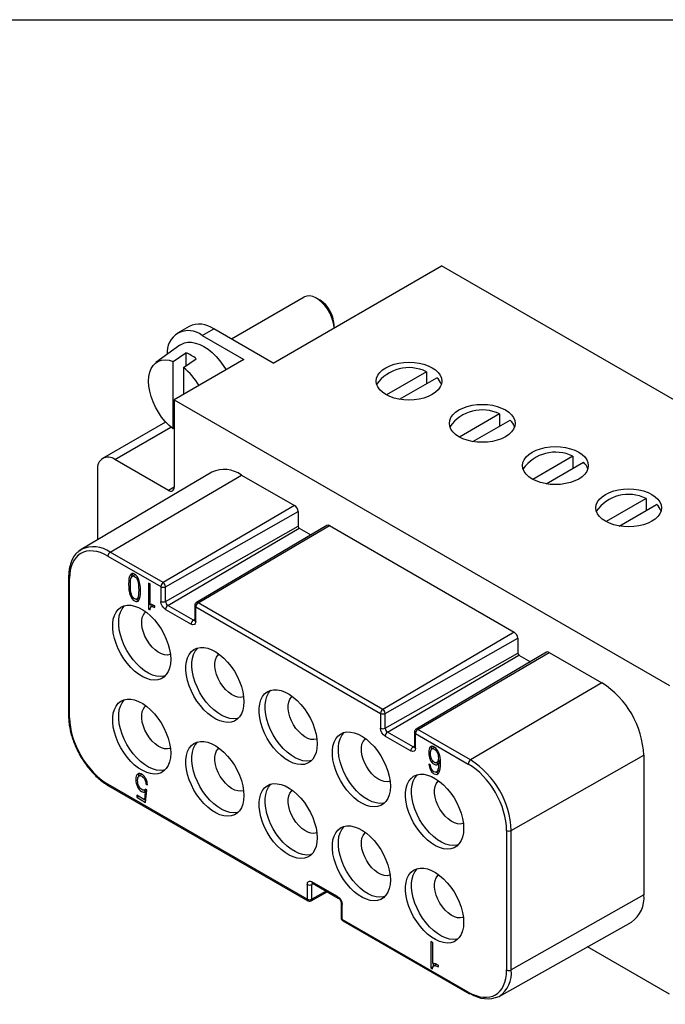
# Model space of a CAD drawing. Header units: millimetres. Extents: x 6 to 273, y 6 to 210.
# Tile 3 of 4: x 203 to 242, y 150 to 210. Entities that reach past the tile are written whole.
import ezdxf

# ---------------------------------------------------------------- set-up
doc = ezdxf.new("R2010")
doc.units = ezdxf.units.MM
doc.linetypes.add('SLD-Solid', pattern=[0])
doc.layers.add('TEXT', color=140, linetype='SLD-Solid', lineweight=25)

msp = doc.modelspace()

# ---------------------------------------------------------------- linework, layer by layer
for p, q in [((218.546, 188.651), (228.799, 194.57)), ((256.801, 178.405), (228.799, 194.57)), ((220.448, 192.664), (216.021, 190.109)), ((221.41, 192.467), (221.198, 192.59)), ((213.44, 190.881), (212.733, 190.473)), ((214.233, 190.325), (214.94, 190.733)), ((218.546, 188.651), (214.94, 190.733)), ((222.259, 190.794), (222.259, 190.998)), ((214.233, 190.325), (216.778, 188.855)), ((212.882, 189.734), (211.428, 188.673)), ((212.465, 188.747), (213.243, 189.276)), ((216.778, 188.855), (212.536, 186.406)), ((213.101, 188.38), (213.879, 188.908)), ((213.243, 189.276), (213.243, 188.476)), ((212.465, 184.635), (212.465, 188.747)), ((213.101, 188.38), (213.101, 186.732)), ((227.879, 188.12), (225.441, 186.712)), ((226.247, 186.443), (228.515, 187.752)), ((227.879, 188.12), (227.879, 187.385)), ((212.536, 186.406), (212.536, 181.098)), ((212.536, 186.406), (242.659, 169.016)), ((232.334, 185.548), (229.896, 184.141)), ((232.334, 185.548), (232.334, 184.813)), ((212.015, 185.06), (208.18, 182.846)), ((208.93, 182.772), (212.339, 184.74)), ((212.536, 184.669), (212.465, 184.635)), ((230.701, 183.871), (232.97, 185.181)), ((236.789, 182.976), (234.351, 181.569)), ((236.789, 182.976), (236.789, 182.242)), ((212.182, 180.894), (208.93, 182.772)), ((235.156, 181.299), (237.425, 182.609)), ((214.826, 182.006), (206.884, 177.307)), ((207.869, 182.159), (207.869, 177.89)), ((208.645, 177.14), (216.637, 181.834)), ((216.637, 181.834), (219.854, 179.977)), ((212.536, 181.098), (212.182, 180.894)), ((219.854, 179.977), (211.863, 175.283)), ((241.243, 180.405), (238.805, 178.997)), ((239.611, 178.728), (241.88, 180.037)), ((241.243, 180.405), (241.243, 179.67)), ((212.005, 175.036), (220.067, 179.609)), ((220.067, 179.609), (220.067, 178.711)), ((212.005, 174.137), (220.067, 178.711)), ((221.825, 178.766), (213.883, 174.068)), ((213.984, 174.058), (221.976, 178.752)), ((221.976, 178.752), (233.219, 172.262)), ((212.146, 173.895), (220.137, 178.589)), ((220.137, 178.589), (220.839, 178.183)), ((206.884, 177.307), (206.736, 177.19)), ((208.505, 176.896), (211.723, 175.038)), ((211.863, 175.283), (208.645, 177.14)), ((206.112, 175.629), (206.112, 167.137)), ((209.857, 175.743), (209.998, 175.824)), ((210.133, 175.758), (209.992, 175.676)), ((206.171, 167.056), (206.171, 175.548)), ((210.315, 175.383), (210.393, 175.428)), ((211.077, 175.2), (210.974, 175.259)), ((210.974, 175.259), (210.974, 173.673)), ((211.077, 173.937), (211.077, 175.2)), ((211.724, 175.036), (211.724, 174.138)), ((212.005, 174.137), (212.005, 175.036)), ((209.857, 174.526), (209.934, 174.57)), ((210.257, 174.284), (210.398, 174.366)), ((211.116, 173.941), (211.116, 173.794)), ((211.279, 173.897), (211.138, 173.815)), ((213.701, 172.997), (212.146, 173.895)), ((213.784, 173.895), (213.784, 172.997)), ((225.227, 167.568), (213.984, 174.058)), ((210.974, 173.673), (211.085, 173.737)), ((210.974, 173.673), (211.065, 173.62)), ((212.005, 173.65), (213.561, 172.752)), ((213.843, 172.915), (213.843, 173.813)), ((213.844, 173.814), (225.087, 167.323)), ((213.784, 173.045), (213.701, 172.997)), ((213.784, 172.997), (213.787, 172.983)), ((233.219, 172.262), (225.227, 167.568)), ((225.37, 167.321), (233.431, 171.894)), ((233.431, 171.894), (233.431, 170.996)), ((225.37, 166.422), (233.431, 170.996)), ((225.51, 166.18), (233.502, 170.874)), ((235.189, 171.051), (227.247, 166.353)), ((227.348, 166.343), (235.34, 171.037)), ((233.502, 170.874), (234.203, 170.468)), ((235.34, 171.037), (238.557, 169.18)), ((238.557, 169.18), (230.566, 164.486)), ((225.088, 167.321), (225.088, 166.423)), ((225.37, 166.422), (225.37, 167.321)), ((227.066, 165.282), (225.51, 166.18)), ((227.148, 166.18), (227.148, 165.282)), ((227.207, 165.2), (227.207, 166.098)), ((227.208, 166.099), (230.426, 164.241)), ((230.566, 164.486), (227.348, 166.343)), ((225.37, 165.935), (226.925, 165.037)), ((227.148, 165.33), (227.066, 165.282)), ((227.148, 165.282), (227.149, 165.28)), ((228.35, 165.25), (228.209, 165.168)), ((228.541, 164.933), (228.612, 164.974)), ((228.125, 164.178), (228.028, 164.233)), ((228.506, 164.329), (228.648, 164.41)), ((228.732, 164.371), (228.625, 164.309)), ((233.042, 160.197), (241.103, 164.77)), ((241.103, 164.77), (241.103, 156.278)), ((210.301, 163.629), (210.362, 163.664)), ((228.123, 163.881), (228.196, 163.923)), ((228.486, 163.756), (228.627, 163.837)), ((228.516, 164.193), (228.567, 164.222)), ((210.545, 163.603), (210.404, 163.521)), ((210.808, 163.026), (210.893, 163.075)), ((220.632, 156.011), (208.505, 163.012)), ((208.547, 162.92), (220.674, 155.919)), ((210.296, 162.863), (210.378, 162.91)), ((210.677, 162.528), (210.819, 162.609)), ((210.771, 162.551), (210.719, 162.067)), ((210.74, 162.664), (210.809, 162.704)), ((210.759, 162.545), (210.771, 162.551)), ((210.771, 162.551), (210.869, 162.608)), ((210.875, 162.666), (210.789, 162.716)), ((210.792, 161.903), (210.875, 162.666)), ((210.808, 163.026), (210.909, 162.968)), ((210.819, 162.609), (210.87, 162.614)), ((210.719, 162.067), (210.255, 162.335)), ((210.255, 162.335), (210.255, 162.213)), ((210.255, 162.213), (210.36, 162.274)), ((210.255, 162.213), (210.792, 161.903)), ((210.719, 162.067), (210.816, 162.123)), ((210.755, 162.088), (210.809, 162.056)), ((232.76, 160.198), (232.76, 151.706)), ((233.042, 151.705), (233.042, 160.197)), ((222.471, 156.175), (220.915, 157.073)), ((220.633, 156.91), (220.633, 156.012)), ((220.873, 155.918), (221.847, 156.467)), ((220.999, 156.957), (220.915, 156.909)), ((220.915, 156.011), (220.915, 156.909)), ((221.783, 156.504), (220.915, 156.011)), ((220.956, 156.981), (222.512, 156.083)), ((241.103, 156.278), (233.042, 151.705)), ((222.694, 155.768), (222.694, 154.87)), ((222.752, 154.789), (222.752, 155.687)), ((230.426, 150.357), (222.753, 154.786)), ((222.795, 154.695), (230.467, 150.266)), ((232.306, 150.096), (240.346, 154.623)), ((228.268, 153.354), (228.14, 153.428)), ((228.14, 153.428), (228.14, 151.842)), ((228.268, 152.091), (228.268, 153.354)), ((242.659, 150.236), (237.67, 153.116)), ((228.14, 151.842), (228.281, 151.923)), ((228.14, 151.842), (228.253, 151.776)), ((228.281, 152.09), (228.281, 151.923)), ((228.468, 152.034), (228.327, 151.952))]:
    msp.add_line(p, q)
at = {"flags": 128}
for points in [[(222.258, 190.794), (222.241, 190.981), (222.191, 191.222), (222.108, 191.468), (221.997, 191.71), (221.859, 191.941), (221.7, 192.154), (221.526, 192.341), (221.34, 192.497), (221.15, 192.616), (220.962, 192.696), (220.781, 192.732), (220.614, 192.725), (220.465, 192.674), (220.448, 192.664)], [(212.882, 189.734), (212.964, 189.787), (213.155, 189.87), (213.367, 189.911), (213.595, 189.91), (213.836, 189.865), (214.085, 189.778), (214.339, 189.651), (214.593, 189.485), (214.842, 189.284), (215.083, 189.051), (215.311, 188.789), (215.523, 188.504), (215.696, 188.23)], [(212.465, 184.635), (212.221, 184.847), (211.987, 185.092), (211.77, 185.363), (211.571, 185.657), (211.397, 185.968), (211.249, 186.288), (211.131, 186.613), (211.045, 186.937), (210.992, 187.251), (210.975, 187.552), (210.992, 187.832), (211.045, 188.086), (211.131, 188.31), (211.249, 188.498), (211.397, 188.649), (211.571, 188.757), (211.77, 188.822), (211.987, 188.842), (212.221, 188.817), (212.465, 188.747)], [(225.405, 188.365), (225.644, 188.483), (225.911, 188.578), (226.201, 188.647), (226.506, 188.689), (226.819, 188.703), (227.132, 188.689), (227.437, 188.647), (227.727, 188.578), (227.995, 188.483), (228.234, 188.365), (228.437, 188.228), (228.601, 188.073), (228.721, 187.906), (228.795, 187.73), (228.819, 187.549), (228.795, 187.368), (228.721, 187.192), (228.601, 187.025), (228.437, 186.87), (228.234, 186.732), (227.995, 186.615), (227.727, 186.52), (227.437, 186.451), (227.132, 186.409), (226.819, 186.394), (226.506, 186.409), (226.201, 186.451), (225.911, 186.52), (225.644, 186.615), (225.405, 186.732), (225.201, 186.87), (225.037, 187.025), (224.917, 187.192), (224.844, 187.368), (224.819, 187.549), (224.844, 187.73), (224.917, 187.906), (225.037, 188.073), (225.201, 188.228), (225.405, 188.365)], [(229.86, 185.794), (230.099, 185.911), (230.366, 186.006), (230.656, 186.075), (230.961, 186.118), (231.274, 186.132), (231.587, 186.118), (231.892, 186.075), (232.182, 186.006), (232.45, 185.911), (232.688, 185.794), (232.892, 185.656), (233.056, 185.501), (233.176, 185.334), (233.249, 185.158), (233.274, 184.977), (233.249, 184.797), (233.176, 184.62), (233.056, 184.453), (232.892, 184.299), (232.688, 184.161), (232.45, 184.043), (232.182, 183.948), (231.892, 183.879), (231.587, 183.837), (231.274, 183.823), (230.961, 183.837), (230.656, 183.879), (230.366, 183.948), (230.099, 184.043), (229.86, 184.161), (229.656, 184.299), (229.492, 184.453), (229.372, 184.62), (229.299, 184.797), (229.274, 184.977), (229.299, 185.158), (229.372, 185.334), (229.492, 185.501), (229.656, 185.656), (229.86, 185.794)], [(234.315, 183.222), (234.553, 183.34), (234.821, 183.434), (235.111, 183.504), (235.416, 183.546), (235.729, 183.56), (236.042, 183.546), (236.347, 183.504), (236.637, 183.434), (236.904, 183.34), (237.143, 183.222), (237.347, 183.084), (237.511, 182.93), (237.631, 182.762), (237.704, 182.586), (237.729, 182.406), (237.704, 182.225), (237.631, 182.049), (237.511, 181.881), (237.347, 181.727), (237.143, 181.589), (236.904, 181.471), (236.637, 181.377), (236.347, 181.307), (236.042, 181.265), (235.729, 181.251), (235.416, 181.265), (235.111, 181.307), (234.821, 181.377), (234.553, 181.471), (234.315, 181.589), (234.111, 181.727), (233.947, 181.881), (233.827, 182.049), (233.754, 182.225), (233.729, 182.406), (233.754, 182.586), (233.827, 182.762), (233.947, 182.93), (234.111, 183.084), (234.315, 183.222)], [(238.769, 180.65), (239.008, 180.768), (239.276, 180.863), (239.566, 180.932), (239.871, 180.974), (240.184, 180.988), (240.497, 180.974), (240.802, 180.932), (241.092, 180.863), (241.359, 180.768), (241.598, 180.65), (241.802, 180.512), (241.966, 180.358), (242.086, 180.191), (242.159, 180.014), (242.184, 179.834), (242.159, 179.653), (242.086, 179.477), (241.966, 179.31), (241.802, 179.155), (241.598, 179.017), (241.359, 178.9), (241.092, 178.805), (240.802, 178.736), (240.497, 178.693), (240.184, 178.679), (239.871, 178.693), (239.566, 178.736), (239.276, 178.805), (239.008, 178.9), (238.769, 179.017), (238.566, 179.155), (238.402, 179.31), (238.282, 179.477), (238.208, 179.653), (238.184, 179.834), (238.208, 180.014), (238.282, 180.191), (238.402, 180.358), (238.566, 180.512), (238.769, 180.65)], [(206.742, 177.209), (206.792, 177.247), (206.884, 177.307)], [(212.324, 170.607), (212.306, 170.333), (212.255, 170.084), (212.171, 169.865), (212.055, 169.681), (211.91, 169.534), (211.739, 169.428), (211.544, 169.365), (211.331, 169.346), (211.102, 169.371), (210.863, 169.44), (210.618, 169.552), (210.371, 169.704), (210.128, 169.894), (209.894, 170.117), (209.672, 170.37), (209.468, 170.648), (209.284, 170.944), (209.126, 171.254), (208.995, 171.571), (208.895, 171.889), (208.827, 172.202), (208.792, 172.504), (208.792, 172.788), (208.827, 173.051), (208.895, 173.285), (208.995, 173.487), (209.126, 173.653), (209.284, 173.78), (209.468, 173.865), (209.672, 173.906), (209.894, 173.903), (210.128, 173.855), (210.371, 173.765), (210.618, 173.632), (210.863, 173.461), (211.102, 173.254), (211.331, 173.015), (211.544, 172.75), (211.739, 172.462), (211.91, 172.158), (212.055, 171.844), (212.171, 171.526), (212.255, 171.21), (212.306, 170.901), (212.324, 170.607)], [(211.986, 169.602), (211.901, 169.581), (211.688, 169.562), (211.46, 169.587), (211.222, 169.656), (210.977, 169.767), (210.732, 169.919), (210.49, 170.108), (210.256, 170.331), (210.035, 170.582), (209.831, 170.859), (209.649, 171.154), (209.491, 171.463), (209.36, 171.779), (209.26, 172.095), (209.193, 172.407), (209.159, 172.708), (209.159, 172.992), (209.193, 173.253), (209.26, 173.487), (209.36, 173.688), (209.491, 173.854), (209.517, 173.879)], [(212.305, 170.911), (212.278, 170.901), (212.119, 170.871), (211.944, 170.886), (211.759, 170.944), (211.569, 171.044), (211.381, 171.182), (211.2, 171.355), (211.032, 171.555), (210.884, 171.778), (210.758, 172.016), (210.661, 172.26), (210.594, 172.505), (210.56, 172.74), (210.56, 172.96), (210.594, 173.156), (210.661, 173.323), (210.758, 173.455), (210.81, 173.501)], [(213.784, 172.997), (213.784, 172.996), (213.784, 172.994)], [(216.778, 168.036), (216.761, 167.762), (216.71, 167.513), (216.626, 167.294), (216.51, 167.109), (216.365, 166.962), (216.194, 166.856), (215.999, 166.793), (215.786, 166.774), (215.557, 166.799), (215.318, 166.869), (215.072, 166.98), (214.826, 167.133), (214.583, 167.322), (214.348, 167.546), (214.127, 167.799), (213.922, 168.076), (213.739, 168.372), (213.581, 168.682), (213.45, 168.999), (213.35, 169.317), (213.282, 169.63), (213.247, 169.932), (213.247, 170.217), (213.282, 170.479), (213.35, 170.713), (213.45, 170.916), (213.581, 171.082), (213.739, 171.208), (213.922, 171.293), (214.127, 171.334), (214.348, 171.331), (214.583, 171.284), (214.826, 171.193), (215.072, 171.061), (215.318, 170.889), (215.557, 170.682), (215.786, 170.444), (215.999, 170.178), (216.194, 169.89), (216.365, 169.587), (216.51, 169.273), (216.626, 168.954), (216.71, 168.638), (216.761, 168.33), (216.778, 168.036)], [(216.441, 167.03), (216.356, 167.009), (216.143, 166.99), (215.915, 167.015), (215.676, 167.084), (215.432, 167.196), (215.186, 167.347), (214.944, 167.536), (214.711, 167.759), (214.49, 168.011), (214.286, 168.287), (214.103, 168.582), (213.945, 168.891), (213.815, 169.207), (213.715, 169.524), (213.648, 169.836), (213.613, 170.136), (213.613, 170.42), (213.648, 170.682), (213.715, 170.915), (213.815, 171.117), (213.945, 171.282), (213.971, 171.307)], [(216.76, 168.339), (216.733, 168.329), (216.574, 168.3), (216.399, 168.314), (216.214, 168.373), (216.024, 168.472), (215.835, 168.611), (215.654, 168.783), (215.487, 168.984), (215.338, 169.206), (215.213, 169.444), (215.116, 169.689), (215.049, 169.933), (215.015, 170.169), (215.015, 170.388), (215.049, 170.585), (215.116, 170.752), (215.213, 170.884), (215.265, 170.93)], [(221.233, 165.464), (221.216, 165.19), (221.165, 164.941), (221.08, 164.722), (220.965, 164.537), (220.82, 164.391), (220.648, 164.285), (220.454, 164.221), (220.24, 164.202), (220.012, 164.228), (219.772, 164.297), (219.527, 164.409), (219.281, 164.561), (219.038, 164.751), (218.803, 164.974), (218.582, 165.227), (218.377, 165.504), (218.194, 165.801), (218.035, 166.11), (217.905, 166.427), (217.804, 166.745), (217.736, 167.058), (217.702, 167.36), (217.702, 167.645), (217.736, 167.907), (217.804, 168.142), (217.905, 168.344), (218.035, 168.51), (218.194, 168.637), (218.377, 168.721), (218.582, 168.763), (218.803, 168.76), (219.038, 168.712), (219.281, 168.621), (219.527, 168.489), (219.772, 168.318), (220.012, 168.111), (220.24, 167.872), (220.454, 167.606), (220.648, 167.319), (220.82, 167.015), (220.965, 166.701), (221.08, 166.383), (221.165, 166.066), (221.216, 165.758), (221.233, 165.464)], [(220.895, 164.459), (220.81, 164.437), (220.597, 164.418), (220.37, 164.443), (220.131, 164.512), (219.887, 164.624), (219.641, 164.776), (219.399, 164.965), (219.165, 165.187), (218.945, 165.439), (218.741, 165.715), (218.558, 166.011), (218.4, 166.319), (218.27, 166.635), (218.17, 166.952), (218.102, 167.264), (218.068, 167.565), (218.068, 167.849), (218.102, 168.11), (218.17, 168.344), (218.27, 168.545), (218.4, 168.711), (218.426, 168.736)], [(212.324, 164.892), (212.306, 164.617), (212.255, 164.368), (212.171, 164.15), (212.055, 163.965), (211.91, 163.818), (211.739, 163.712), (211.544, 163.649), (211.331, 163.63), (211.102, 163.655), (210.863, 163.725), (210.618, 163.836), (210.371, 163.989), (210.128, 164.178), (209.894, 164.402), (209.672, 164.654), (209.468, 164.932), (209.284, 165.228), (209.126, 165.538), (208.995, 165.855), (208.895, 166.173), (208.827, 166.486), (208.792, 166.788), (208.792, 167.073), (208.827, 167.335), (208.895, 167.569), (208.995, 167.772), (209.126, 167.938), (209.284, 168.064), (209.468, 168.149), (209.672, 168.19), (209.894, 168.187), (210.128, 168.14), (210.371, 168.049), (210.618, 167.917), (210.863, 167.745), (211.102, 167.538), (211.331, 167.299), (211.544, 167.034), (211.739, 166.746), (211.91, 166.442), (212.055, 166.128), (212.171, 165.81), (212.255, 165.494), (212.306, 165.186), (212.324, 164.892)], [(211.986, 163.886), (211.901, 163.865), (211.688, 163.846), (211.46, 163.871), (211.222, 163.94), (210.977, 164.051), (210.732, 164.203), (210.49, 164.392), (210.256, 164.615), (210.035, 164.867), (209.831, 165.143), (209.649, 165.438), (209.491, 165.747), (209.36, 166.063), (209.26, 166.38), (209.193, 166.692), (209.159, 166.992), (209.159, 167.276), (209.193, 167.537), (209.26, 167.771), (209.36, 167.973), (209.491, 168.138), (209.517, 168.163)], [(221.215, 165.768), (221.187, 165.757), (221.029, 165.728), (220.854, 165.743), (220.668, 165.801), (220.479, 165.901), (220.29, 166.039), (220.109, 166.211), (219.942, 166.412), (219.793, 166.635), (219.668, 166.872), (219.57, 167.117), (219.504, 167.361), (219.47, 167.597), (219.47, 167.816), (219.504, 168.013), (219.57, 168.18), (219.668, 168.312), (219.72, 168.358)], [(212.305, 165.195), (212.278, 165.185), (212.119, 165.156), (211.944, 165.17), (211.759, 165.228), (211.569, 165.328), (211.381, 165.467), (211.2, 165.639), (211.032, 165.84), (210.884, 166.062), (210.758, 166.3), (210.661, 166.545), (210.594, 166.789), (210.56, 167.024), (210.56, 167.244), (210.594, 167.44), (210.661, 167.607), (210.758, 167.74), (210.81, 167.786)], [(225.688, 162.892), (225.671, 162.618), (225.619, 162.369), (225.535, 162.15), (225.419, 161.966), (225.274, 161.819), (225.103, 161.713), (224.909, 161.65), (224.695, 161.631), (224.466, 161.656), (224.227, 161.725), (223.982, 161.837), (223.735, 161.989), (223.493, 162.179), (223.258, 162.402), (223.036, 162.655), (222.832, 162.933), (222.649, 163.229), (222.49, 163.539), (222.359, 163.856), (222.259, 164.174), (222.191, 164.487), (222.157, 164.788), (222.157, 165.073), (222.191, 165.335), (222.259, 165.57), (222.359, 165.772), (222.49, 165.938), (222.649, 166.065), (222.832, 166.15), (223.036, 166.191), (223.258, 166.188), (223.493, 166.14), (223.735, 166.05), (223.982, 165.917), (224.227, 165.746), (224.466, 165.539), (224.695, 165.3), (224.909, 165.035), (225.103, 164.747), (225.274, 164.443), (225.419, 164.129), (225.535, 163.811), (225.619, 163.495), (225.671, 163.186), (225.688, 162.892)], [(225.35, 161.887), (225.265, 161.866), (225.052, 161.847), (224.824, 161.872), (224.586, 161.941), (224.342, 162.052), (224.096, 162.204), (223.854, 162.393), (223.62, 162.616), (223.399, 162.867), (223.196, 163.144), (223.013, 163.439), (222.855, 163.748), (222.725, 164.063), (222.625, 164.38), (222.557, 164.692), (222.523, 164.993), (222.523, 165.277), (222.557, 165.538), (222.625, 165.772), (222.725, 165.973), (222.855, 166.139), (222.881, 166.164)], [(216.778, 162.32), (216.761, 162.046), (216.71, 161.797), (216.626, 161.578), (216.51, 161.393), (216.365, 161.247), (216.194, 161.141), (215.999, 161.077), (215.786, 161.058), (215.557, 161.084), (215.318, 161.153), (215.072, 161.265), (214.826, 161.417), (214.583, 161.607), (214.348, 161.83), (214.127, 162.083), (213.922, 162.36), (213.739, 162.656), (213.581, 162.966), (213.45, 163.283), (213.35, 163.601), (213.282, 163.914), (213.247, 164.216), (213.247, 164.501), (213.282, 164.763), (213.35, 164.998), (213.45, 165.2), (213.581, 165.366), (213.739, 165.493), (213.922, 165.577), (214.127, 165.619), (214.348, 165.615), (214.583, 165.568), (214.826, 165.477), (215.072, 165.345), (215.318, 165.174), (215.557, 164.966), (215.786, 164.728), (215.999, 164.462), (216.194, 164.175), (216.365, 163.871), (216.51, 163.557), (216.626, 163.238), (216.71, 162.922), (216.761, 162.614), (216.778, 162.32)], [(216.441, 161.315), (216.356, 161.293), (216.143, 161.274), (215.915, 161.299), (215.676, 161.368), (215.432, 161.48), (215.186, 161.631), (214.944, 161.82), (214.711, 162.043), (214.49, 162.295), (214.286, 162.571), (214.103, 162.867), (213.945, 163.175), (213.815, 163.491), (213.715, 163.808), (213.648, 164.12), (213.613, 164.421), (213.613, 164.704), (213.648, 164.966), (213.715, 165.199), (213.815, 165.401), (213.945, 165.566), (213.971, 165.592)], [(225.67, 163.196), (225.642, 163.186), (225.483, 163.156), (225.309, 163.171), (225.123, 163.229), (224.933, 163.329), (224.745, 163.467), (224.564, 163.64), (224.397, 163.84), (224.248, 164.063), (224.123, 164.301), (224.025, 164.545), (223.958, 164.79), (223.924, 165.025), (223.924, 165.245), (223.958, 165.441), (224.025, 165.608), (224.123, 165.74), (224.174, 165.786)], [(216.76, 162.624), (216.733, 162.613), (216.574, 162.584), (216.399, 162.599), (216.214, 162.657), (216.024, 162.757), (215.835, 162.895), (215.654, 163.067), (215.487, 163.268), (215.338, 163.491), (215.213, 163.728), (215.116, 163.973), (215.049, 164.217), (215.015, 164.453), (215.015, 164.672), (215.049, 164.869), (215.116, 165.036), (215.213, 165.168), (215.265, 165.214)], [(227.148, 165.282), (227.148, 165.281), (227.149, 165.279)], [(221.233, 159.748), (221.216, 159.474), (221.165, 159.225), (221.08, 159.006), (220.965, 158.822), (220.82, 158.675), (220.648, 158.569), (220.454, 158.506), (220.24, 158.487), (220.012, 158.512), (219.772, 158.581), (219.527, 158.693), (219.281, 158.845), (219.038, 159.035), (218.803, 159.258), (218.582, 159.511), (218.377, 159.788), (218.194, 160.085), (218.035, 160.394), (217.905, 160.711), (217.804, 161.03), (217.736, 161.343), (217.702, 161.644), (217.702, 161.929), (217.736, 162.191), (217.804, 162.426), (217.905, 162.628), (218.035, 162.794), (218.194, 162.921), (218.377, 163.006), (218.582, 163.047), (218.803, 163.044), (219.038, 162.996), (219.281, 162.906), (219.527, 162.773), (219.772, 162.602), (220.012, 162.395), (220.24, 162.156), (220.454, 161.89), (220.648, 161.603), (220.82, 161.299), (220.965, 160.985), (221.08, 160.667), (221.165, 160.35), (221.216, 160.042), (221.233, 159.748)], [(230.143, 160.321), (230.126, 160.046), (230.074, 159.797), (229.99, 159.579), (229.874, 159.394), (229.729, 159.247), (229.558, 159.141), (229.364, 159.078), (229.15, 159.059), (228.921, 159.084), (228.682, 159.154), (228.437, 159.265), (228.19, 159.418), (227.947, 159.607), (227.713, 159.831), (227.491, 160.084), (227.287, 160.361), (227.103, 160.657), (226.945, 160.967), (226.814, 161.284), (226.714, 161.602), (226.646, 161.915), (226.612, 162.217), (226.612, 162.502), (226.646, 162.764), (226.714, 162.998), (226.814, 163.201), (226.945, 163.367), (227.103, 163.493), (227.287, 163.578), (227.491, 163.619), (227.713, 163.616), (227.947, 163.569), (228.19, 163.478), (228.437, 163.346), (228.682, 163.174), (228.921, 162.967), (229.15, 162.729), (229.364, 162.463), (229.558, 162.175), (229.729, 161.872), (229.874, 161.557), (229.99, 161.239), (230.074, 160.923), (230.126, 160.615), (230.143, 160.321)], [(229.805, 159.315), (229.72, 159.294), (229.507, 159.275), (229.279, 159.3), (229.041, 159.369), (228.796, 159.481), (228.551, 159.632), (228.309, 159.821), (228.075, 160.044), (227.854, 160.296), (227.65, 160.572), (227.468, 160.867), (227.31, 161.176), (227.18, 161.492), (227.08, 161.809), (227.012, 162.121), (226.978, 162.421), (226.978, 162.705), (227.012, 162.966), (227.08, 163.2), (227.18, 163.402), (227.31, 163.567), (227.336, 163.592)], [(230.124, 160.624), (230.097, 160.614), (229.938, 160.585), (229.763, 160.599), (229.578, 160.658), (229.388, 160.757), (229.2, 160.896), (229.019, 161.068), (228.851, 161.269), (228.703, 161.491), (228.578, 161.729), (228.48, 161.974), (228.413, 162.218), (228.379, 162.453), (228.379, 162.673), (228.413, 162.87), (228.48, 163.037), (228.578, 163.169), (228.629, 163.215)], [(220.895, 158.743), (220.81, 158.721), (220.597, 158.702), (220.37, 158.728), (220.131, 158.797), (219.887, 158.908), (219.641, 159.06), (219.399, 159.249), (219.165, 159.471), (218.945, 159.723), (218.741, 160), (218.558, 160.295), (218.4, 160.604), (218.27, 160.919), (218.17, 161.236), (218.102, 161.548), (218.068, 161.849), (218.068, 162.133), (218.102, 162.394), (218.17, 162.628), (218.27, 162.829), (218.4, 162.995), (218.426, 163.02)], [(221.215, 160.052), (221.187, 160.042), (221.029, 160.012), (220.854, 160.027), (220.668, 160.085), (220.479, 160.185), (220.29, 160.323), (220.109, 160.495), (219.942, 160.696), (219.793, 160.919), (219.668, 161.156), (219.57, 161.401), (219.504, 161.645), (219.47, 161.881), (219.47, 162.101), (219.504, 162.297), (219.57, 162.464), (219.668, 162.596), (219.72, 162.642)], [(225.688, 157.177), (225.671, 156.902), (225.619, 156.653), (225.535, 156.434), (225.419, 156.25), (225.274, 156.103), (225.103, 155.997), (224.909, 155.934), (224.695, 155.915), (224.466, 155.94), (224.227, 156.009), (223.982, 156.121), (223.735, 156.274), (223.493, 156.463), (223.258, 156.687), (223.036, 156.939), (222.832, 157.217), (222.649, 157.513), (222.49, 157.823), (222.359, 158.14), (222.259, 158.458), (222.191, 158.771), (222.157, 159.073), (222.157, 159.357), (222.191, 159.62), (222.259, 159.854), (222.359, 160.056), (222.49, 160.223), (222.649, 160.349), (222.832, 160.434), (223.036, 160.475), (223.258, 160.472), (223.493, 160.425), (223.735, 160.334), (223.982, 160.202), (224.227, 160.03), (224.466, 159.823), (224.695, 159.584), (224.909, 159.319), (225.103, 159.031), (225.274, 158.727), (225.419, 158.413), (225.535, 158.095), (225.619, 157.779), (225.671, 157.471), (225.688, 157.177)], [(225.35, 156.171), (225.265, 156.15), (225.052, 156.131), (224.824, 156.156), (224.586, 156.225), (224.342, 156.336), (224.096, 156.488), (223.854, 156.677), (223.62, 156.9), (223.399, 157.152), (223.196, 157.428), (223.013, 157.723), (222.855, 158.032), (222.725, 158.348), (222.625, 158.665), (222.557, 158.977), (222.523, 159.277), (222.523, 159.561), (222.557, 159.822), (222.625, 160.056), (222.725, 160.258), (222.855, 160.423), (222.881, 160.448)], [(225.67, 157.48), (225.642, 157.47), (225.483, 157.441), (225.309, 157.455), (225.123, 157.513), (224.933, 157.613), (224.745, 157.751), (224.564, 157.924), (224.397, 158.124), (224.248, 158.347), (224.123, 158.585), (224.025, 158.83), (223.958, 159.074), (223.924, 159.309), (223.924, 159.529), (223.958, 159.725), (224.025, 159.892), (224.123, 160.025), (224.174, 160.07)], [(230.143, 154.605), (230.126, 154.331), (230.074, 154.082), (229.99, 153.863), (229.874, 153.678), (229.729, 153.531), (229.558, 153.425), (229.364, 153.362), (229.15, 153.343), (228.921, 153.369), (228.682, 153.438), (228.437, 153.55), (228.19, 153.702), (227.947, 153.892), (227.713, 154.115), (227.491, 154.368), (227.287, 154.645), (227.103, 154.941), (226.945, 155.251), (226.814, 155.568), (226.714, 155.886), (226.646, 156.199), (226.612, 156.501), (226.612, 156.786), (226.646, 157.048), (226.714, 157.283), (226.814, 157.485), (226.945, 157.651), (227.103, 157.777), (227.287, 157.862), (227.491, 157.903), (227.713, 157.9), (227.947, 157.853), (228.19, 157.762), (228.437, 157.63), (228.682, 157.458), (228.921, 157.251), (229.15, 157.013), (229.364, 156.747), (229.558, 156.46), (229.729, 156.156), (229.874, 155.842), (229.99, 155.523), (230.074, 155.207), (230.126, 154.899), (230.143, 154.605)], [(229.805, 153.6), (229.72, 153.578), (229.507, 153.559), (229.279, 153.584), (229.041, 153.653), (228.796, 153.765), (228.551, 153.916), (228.309, 154.105), (228.075, 154.328), (227.854, 154.58), (227.65, 154.856), (227.468, 155.152), (227.31, 155.46), (227.18, 155.776), (227.08, 156.093), (227.012, 156.405), (226.978, 156.706), (226.978, 156.989), (227.012, 157.251), (227.08, 157.484), (227.18, 157.686), (227.31, 157.851), (227.336, 157.877)], [(230.124, 154.909), (230.097, 154.898), (229.938, 154.869), (229.763, 154.884), (229.578, 154.942), (229.388, 155.042), (229.2, 155.18), (229.019, 155.352), (228.851, 155.553), (228.703, 155.776), (228.578, 156.013), (228.48, 156.258), (228.413, 156.502), (228.379, 156.738), (228.379, 156.957), (228.413, 157.154), (228.48, 157.321), (228.578, 157.453), (228.629, 157.499)]]:
    msp.add_lwpolyline(points, dxfattribs=at)
for centre, radius, start, end in [((220.418, 190.915), 1.842, 2.57027, 57.42435), ((213.405, 189.321), 1.301, 50.4713, 186.58116), ((214.06, 189.498), 1.516, 54.53278, 114.15676), ((212.328, 186.957), 2.493, 51.52647, 68.47891), ((210.581, 185.271), 4.002, 30.07808, 50.96488), ((226.816, 185.97), 2.398, 63.68732, 145.02426), ((227.909, 187.052), 0.927, 18.40529, 49.08712), ((231.271, 183.398), 2.398, 63.68732, 145.02426), ((232.363, 184.481), 0.927, 18.40529, 49.08712), ((208.515, 182.264), 0.655, 50.79671, 189.21404), ((235.726, 180.827), 2.398, 63.68732, 145.02426), ((236.818, 181.909), 0.927, 18.40529, 49.08712), ((215.581, 180.332), 1.836, 54.89066, 114.2734), ((212.32, 181.063), 0.218, 230.79671, 9.21404), ((240.18, 178.255), 2.398, 63.68732, 145.02426), ((219.606, 179.588), 0.462, 2.60548, 57.39452), ((241.273, 179.337), 0.927, 18.40529, 49.08712), ((220.22, 178.718), 0.153, 182.60548, 237.39452), ((221.889, 178.638), 0.144, 52.69542, 116.46863), ((207.618, 175.679), 1.786, 54.89066, 114.2734), ((208.813, 176.882), 0.308, 122.91809, 177.3706), ((206.21, 175.638), 0.0987, 185.06813, 246.2706), ((212.03, 175.024), 0.308, 122.91809, 177.3706), ((211.721, 175.036), 0.00267, 2.60548, 57.39452), ((211.865, 175.31), 0.308, 242.63358, 297.07778), ((211.696, 175.022), 0.31, 2.60548, 57.39452), ((211.865, 174.412), 0.308, 242.63358, 297.07778), ((212.31, 174.151), 0.305, 182.60548, 237.39452), ((212.313, 173.636), 0.308, 122.91809, 177.3706), ((213.882, 173.903), 0.0987, 185.04698, 246.27253), ((214.151, 173.8), 0.308, 122.91809, 177.3706), ((213.925, 173.978), 0.0992, 53.66414, 115.43099), ((213.843, 173.813), 0.000759, 50.79671, 189.21404), ((213.869, 172.738), 0.308, 122.91809, 177.3706), ((213.761, 173.083), 0.105, 235.26669, 284.71364), ((213.885, 173.008), 0.102, 187.78766, 245.41323), ((232.97, 171.873), 0.462, 2.60548, 57.39452), ((233.584, 171.003), 0.153, 182.60548, 237.39452), ((235.253, 170.923), 0.144, 52.69542, 116.46863), ((235.591, 164.528), 5.517, 2.52015, 57.47985), ((225.394, 167.309), 0.308, 122.91809, 177.3706), ((225.085, 167.321), 0.00267, 2.60548, 57.39452), ((225.23, 167.595), 0.308, 242.63358, 297.07778), ((225.06, 167.306), 0.31, 2.60548, 57.39452), ((206.21, 167.146), 0.0987, 185.04767, 246.27247), ((225.23, 166.696), 0.308, 242.63358, 297.07778), ((225.674, 166.436), 0.305, 182.60548, 237.39452), ((225.677, 165.921), 0.308, 122.91809, 177.3706), ((227.247, 166.188), 0.0987, 185.04698, 246.27253), ((227.208, 166.098), 0.000759, 50.79671, 189.21404), ((227.516, 166.085), 0.308, 122.91809, 177.3706), ((227.29, 166.263), 0.0992, 53.66414, 115.43099), ((227.233, 165.023), 0.308, 122.91809, 177.3706), ((227.126, 165.368), 0.105, 235.26669, 284.71364), ((227.249, 165.292), 0.102, 187.78766, 245.41323), ((230.733, 164.227), 0.308, 122.91809, 177.3706), ((227.681, 159.961), 5.366, 2.52015, 57.47985), ((208.603, 163.001), 0.0987, 173.73204, 234.95578), ((232.902, 160.471), 0.308, 242.63358, 297.07778), ((221.01, 157.061), 0.096, 172.77901, 235.90881), ((220.775, 157.183), 0.308, 242.63358, 297.07778), ((221.009, 156.921), 0.0948, 123.52918, 187.30853), ((220.633, 156.012), 0.000759, 230.79671, 9.21404), ((220.73, 156), 0.0987, 173.73183, 234.9581), ((220.775, 156.285), 0.308, 242.63358, 297.07778), ((220.819, 155.999), 0.0965, 303.61924, 7.29956), ((222.569, 156.164), 0.0985, 173.70412, 235.26238), ((239.374, 156.069), 1.742, 303.92873, 6.90898), ((222.792, 155.777), 0.0985, 184.74076, 246.30042), ((222.792, 154.879), 0.0987, 185.04767, 246.27247), ((222.755, 154.789), 0.00267, 182.60548, 237.39452), ((222.849, 154.774), 0.096, 172.77901, 235.90881), ((231.36, 151.501), 1.694, 303.92873, 6.90898), ((232.902, 151.979), 0.308, 242.63358, 297.07778), ((230.524, 150.347), 0.0987, 173.73204, 234.95578), ((230.508, 150.357), 0.0998, 245.52567, 305.11333), ((231.597, 151.746), 1.796, 234.97251, 293.24412)]:
    msp.add_arc(centre, radius, start, end)
for points, knots in [([(206.736, 177.19), (206.692, 177.158), (206.54, 177.047), (206.387, 176.814), (206.254, 176.528), (206.176, 176.265), (206.122, 175.966), (206.116, 175.743), (206.112, 175.629)], [0, 0, 0, 0, 0.10466, 0.368028, 0.513119, 0.666896, 0.829235, 1, 1, 1, 1]), ([(208.505, 176.896), (207.886, 177.253), (207.292, 177.312), (206.417, 176.806), (206.171, 176.263), (206.171, 175.548)], [0, 0, 0, 0, 0.5, 0.5, 1, 1, 1, 1]), ([(209.857, 175.743), (209.793, 175.639), (209.761, 175.455), (209.761, 174.925), (209.793, 174.703), (209.857, 174.526)], [0, 0, 0, 0, 0.498433, 0.498433, 1, 1, 1, 1]), ([(210.391, 175.434), (210.329, 175.609), (210.239, 175.73), (210.007, 175.864), (209.918, 175.846), (209.857, 175.743)], [0, 0, 0, 0, 0.503098, 0.503098, 1, 1, 1, 1]), ([(209.932, 174.576), (209.89, 174.711), (209.869, 174.894), (209.869, 175.357), (209.89, 175.516), (209.974, 175.692), (210.037, 175.712), (210.209, 175.612), (210.273, 175.519), (210.315, 175.383)], [0, 0, 0, 0, 0.249324, 0.249324, 0.497308, 0.497308, 0.745291, 0.745291, 1, 1, 1, 1]), ([(209.998, 175.824), (209.975, 175.777), (209.941, 175.708), (209.931, 175.617), (209.928, 175.587)], [0, 0, 0, 0, 0.673275, 1, 1, 1, 1]), ([(210.315, 175.383), (210.355, 175.247), (210.376, 175.064), (210.376, 174.602), (210.355, 174.442), (210.274, 174.267), (210.209, 174.249), (210.037, 174.349), (209.974, 174.44), (209.932, 174.576)], [0, 0, 0, 0, 0.250512, 0.250512, 0.502379, 0.502379, 0.754518, 0.754518, 1, 1, 1, 1]), ([(210.391, 174.215), (210.452, 174.321), (210.483, 174.506), (210.483, 175.037), (210.452, 175.258), (210.391, 175.434)], [0, 0, 0, 0, 0.499609, 0.499609, 1, 1, 1, 1]), ([(209.857, 174.526), (209.918, 174.352), (210.007, 174.231), (210.239, 174.097), (210.329, 174.114), (210.391, 174.215)], [0, 0, 0, 0, 0.496902, 0.496902, 1, 1, 1, 1]), ([(210.395, 174.372), (210.405, 174.376), (210.437, 174.387), (210.45, 174.426), (210.459, 174.453)], [0, 0, 0, 0, 0.310729, 1, 1, 1, 1]), ([(210.223, 174.276), (210.237, 174.265), (210.278, 174.233), (210.336, 174.209), (210.373, 174.209), (210.386, 174.21)], [0, 0, 0, 0, 0.2572917, 0.7475997, 1, 1, 1, 1]), ([(211.065, 173.62), (211.07, 173.727), (211.095, 173.792), (211.185, 173.84), (211.253, 173.827), (211.343, 173.774)], [0, 0, 0, 0, 0.500826, 0.500826, 1, 1, 1, 1]), ([(211.35, 173.868), (211.272, 173.913), (211.22, 173.935), (211.137, 173.954), (211.103, 173.951), (211.077, 173.937)], [0, 0, 0, 0, 0.500596, 0.500596, 1, 1, 1, 1]), ([(213.883, 174.068), (213.883, 174.068), (213.859, 174.059), (213.826, 174.022), (213.791, 173.962), (213.786, 173.918), (213.784, 173.895)], [0, 0, 0, 0, 0.004008, 0.364226, 0.671626, 1, 1, 1, 1]), ([(206.112, 167.137), (206.116, 167.018), (206.123, 166.787), (206.176, 166.435), (206.25, 166.104), (206.35, 165.768), (206.473, 165.438), (206.614, 165.124), (206.762, 164.838), (206.931, 164.55), (207.143, 164.232), (207.383, 163.923), (207.644, 163.633), (207.916, 163.373), (208.22, 163.123), (208.435, 162.99), (208.547, 162.92)], [0, 0, 0, 0, 0.079237, 0.152764, 0.220609, 0.282797, 0.356938, 0.421115, 0.476111, 0.536332, 0.607329, 0.689133, 0.757629, 0.832256, 0.913038, 1, 1, 1, 1]), ([(227.247, 166.353), (227.247, 166.353), (227.223, 166.344), (227.191, 166.307), (227.155, 166.247), (227.151, 166.203), (227.148, 166.18)], [0, 0, 0, 0, 0.004008, 0.364226, 0.671626, 1, 1, 1, 1]), ([(228.123, 163.881), (228.177, 163.778), (228.247, 163.701), (228.462, 163.577), (228.561, 163.595), (228.699, 163.819), (228.733, 164.024), (228.733, 164.557), (228.7, 164.759), (228.571, 165.086), (228.478, 165.203), (228.252, 165.334), (228.17, 165.334), (228.048, 165.215), (228.017, 165.107), (228.017, 164.785), (228.048, 164.638), (228.167, 164.381), (228.247, 164.288), (228.413, 164.193), (228.469, 164.18), (228.516, 164.193)], [0, 0, 0, 0, 0.083835, 0.083835, 0.212286, 0.212286, 0.342684, 0.342684, 0.449929, 0.449929, 0.558227, 0.558227, 0.651163, 0.651163, 0.744834, 0.744834, 0.842204, 0.842204, 0.937813, 0.937813, 1, 1, 1, 1]), ([(228.188, 164.549), (228.145, 164.645), (228.123, 164.76), (228.123, 165.02), (228.144, 165.105), (228.185, 165.149)], [0, 0, 0, 0, 0.517572, 0.517572, 1, 1, 1, 1]), ([(228.225, 165.313), (228.206, 165.282), (228.171, 165.228), (228.169, 165.147), (228.168, 165.111)], [0, 0, 0, 0, 0.569588, 1, 1, 1, 1]), ([(228.185, 165.149), (228.227, 165.193), (228.286, 165.192), (228.438, 165.105), (228.497, 165.033), (228.541, 164.933)], [0, 0, 0, 0, 0.513308, 0.513308, 1, 1, 1, 1]), ([(228.541, 164.933), (228.584, 164.833), (228.605, 164.72), (228.605, 164.48), (228.582, 164.4), (228.49, 164.305), (228.432, 164.301), (228.286, 164.385), (228.229, 164.454), (228.188, 164.549)], [0, 0, 0, 0, 0.266625, 0.266625, 0.506852, 0.506852, 0.747078, 0.747078, 1, 1, 1, 1]), ([(228.625, 164.309), (228.623, 164.079), (228.598, 163.918), (228.5, 163.736), (228.429, 163.718), (228.28, 163.804), (228.232, 163.856), (228.194, 163.927)], [0, 0, 0, 0, 0.380709, 0.380709, 0.757772, 0.757772, 1, 1, 1, 1]), ([(228.488, 164.313), (228.52, 164.295), (228.561, 164.272), (228.597, 164.274), (228.606, 164.275)], [0, 0, 0, 0, 0.761945, 1, 1, 1, 1]), ([(228.543, 164.211), (228.558, 164.219), (228.595, 164.239), (228.614, 164.283), (228.625, 164.309)], [0, 0, 0, 0, 0.4143758, 1, 1, 1, 1]), ([(228.647, 164.411), (228.666, 164.425), (228.698, 164.448), (228.713, 164.491), (228.719, 164.509)], [0, 0, 0, 0, 0.589206, 1, 1, 1, 1]), ([(210.301, 163.629), (210.236, 163.572), (210.203, 163.463), (210.203, 163.141), (210.234, 162.995), (210.296, 162.863)], [0, 0, 0, 0, 0.504516, 0.504516, 1, 1, 1, 1]), ([(210.809, 163.356), (210.769, 163.419), (210.685, 163.549), (210.529, 163.649), (210.403, 163.685), (210.354, 163.655), (210.335, 163.644)], [0, 0, 0, 0, 0.292772, 0.607399, 0.844965, 1, 1, 1, 1]), ([(210.418, 163.666), (210.396, 163.637), (210.355, 163.582), (210.355, 163.49), (210.355, 163.447)], [0, 0, 0, 0, 0.535833, 1, 1, 1, 1]), ([(228.194, 163.927), (228.187, 163.942), (228.172, 163.972), (228.155, 164.02), (228.141, 164.07), (228.131, 164.123), (228.127, 164.159), (228.125, 164.178)], [0, 0, 0, 0, 0.176126, 0.361194, 0.558477, 0.770686, 1, 1, 1, 1]), ([(228.474, 163.738), (228.495, 163.725), (228.544, 163.695), (228.588, 163.693), (228.613, 163.691)], [0, 0, 0, 0, 0.434743, 1, 1, 1, 1]), ([(228.707, 163.966), (228.703, 163.947), (228.692, 163.903), (228.663, 163.86), (228.635, 163.845), (228.625, 163.84)], [0, 0, 0, 0, 0.323611, 0.778604, 1, 1, 1, 1]), ([(210.699, 162.65), (210.66, 162.646), (210.615, 162.659), (210.486, 162.733), (210.424, 162.805), (210.334, 163.003), (210.31, 163.116), (210.31, 163.369), (210.332, 163.454), (210.421, 163.545), (210.481, 163.547), (210.632, 163.46), (210.692, 163.395), (210.781, 163.223), (210.804, 163.129), (210.808, 163.026)], [0, 0, 0, 0, 0.10103, 0.10103, 0.254278, 0.254278, 0.409111, 0.409111, 0.55795, 0.55795, 0.708521, 0.708521, 0.855144, 0.855144, 1, 1, 1, 1]), ([(210.296, 162.863), (210.359, 162.732), (210.442, 162.637), (210.596, 162.548), (210.639, 162.532), (210.677, 162.528)], [0, 0, 0, 0, 0.681051, 0.681051, 1, 1, 1, 1]), ([(210.677, 162.528), (210.697, 162.526), (210.719, 162.525), (210.737, 162.534), (210.738, 162.535)], [0, 0, 0, 0, 0.918895, 1, 1, 1, 1]), ([(210.704, 162.652), (210.713, 162.646), (210.753, 162.621), (210.79, 162.614), (210.819, 162.609)], [0, 0, 0, 0, 0.24157, 1, 1, 1, 1]), ([(220.633, 156.91), (220.633, 156.996), (220.663, 157.062), (220.769, 157.123), (220.84, 157.116), (220.915, 157.073)], [0, 0, 0, 0, 0.5, 0.5, 1, 1, 1, 1]), ([(220.674, 155.919), (220.695, 155.91), (220.738, 155.891), (220.81, 155.891), (220.852, 155.91), (220.872, 155.919)], [0, 0, 0, 0, 0.337463, 0.675422, 1, 1, 1, 1]), ([(222.512, 156.083), (222.536, 156.066), (222.583, 156.032), (222.643, 155.949), (222.685, 155.856), (222.691, 155.797), (222.694, 155.768)], [0, 0, 0, 0, 0.249996, 0.499994, 0.749996, 1, 1, 1, 1]), ([(222.694, 154.87), (222.695, 154.851), (222.699, 154.811), (222.727, 154.754), (222.762, 154.715), (222.788, 154.699), (222.795, 154.695)], [0, 0, 0, 0, 0.273437, 0.562893, 0.892043, 1, 1, 1, 1]), ([(228.253, 151.776), (228.259, 151.882), (228.291, 151.944), (228.404, 151.979), (228.488, 151.955), (228.601, 151.89)], [0, 0, 0, 0, 0.501, 0.501, 1, 1, 1, 1]), ([(228.61, 151.983), (228.603, 151.987), (228.596, 151.991), (228.512, 152.039), (228.448, 152.069), (228.343, 152.099), (228.3, 152.102), (228.268, 152.091)], [0, 0, 0, 0, 0.043252, 0.043252, 0.522002, 0.522002, 1, 1, 1, 1])]:
    msp.add_open_spline(points, degree=3, knots=knots)
for points in [[(211.343, 173.774), (211.35, 173.803), (211.35, 173.835), (211.35, 173.868)], [(212.005, 173.65), (211.85, 173.74), (211.724, 173.959), (211.724, 174.138)], [(213.843, 172.915), (213.843, 172.735), (213.717, 172.663), (213.561, 172.752)], [(206.171, 167.056), (206.171, 165.568), (207.217, 163.756), (208.505, 163.012)], [(225.37, 165.935), (225.214, 166.025), (225.088, 166.244), (225.088, 166.423)], [(227.207, 165.2), (227.207, 165.02), (227.081, 164.948), (226.925, 165.037)], [(228.028, 164.233), (228.036, 164.103), (228.068, 163.985), (228.123, 163.881)], [(232.76, 160.198), (232.76, 161.686), (231.714, 163.498), (230.426, 164.241)], [(210.909, 162.968), (210.905, 163.109), (210.872, 163.238), (210.809, 163.356)], [(210.789, 162.716), (210.767, 162.677), (210.737, 162.655), (210.699, 162.65)], [(222.471, 156.175), (222.626, 156.085), (222.752, 155.866), (222.752, 155.687)], [(228.601, 151.89), (228.61, 151.917), (228.61, 151.95), (228.61, 151.983)], [(230.426, 150.357), (231.714, 149.614), (232.76, 150.218), (232.76, 151.706)]]:
    msp.add_open_spline(points, degree=3)
at = {"layer": 'TEXT'}
msp.add_line((6.35, 209.55), (273.05, 209.55), dxfattribs=at)

doc.saveas('drawing.dxf')
